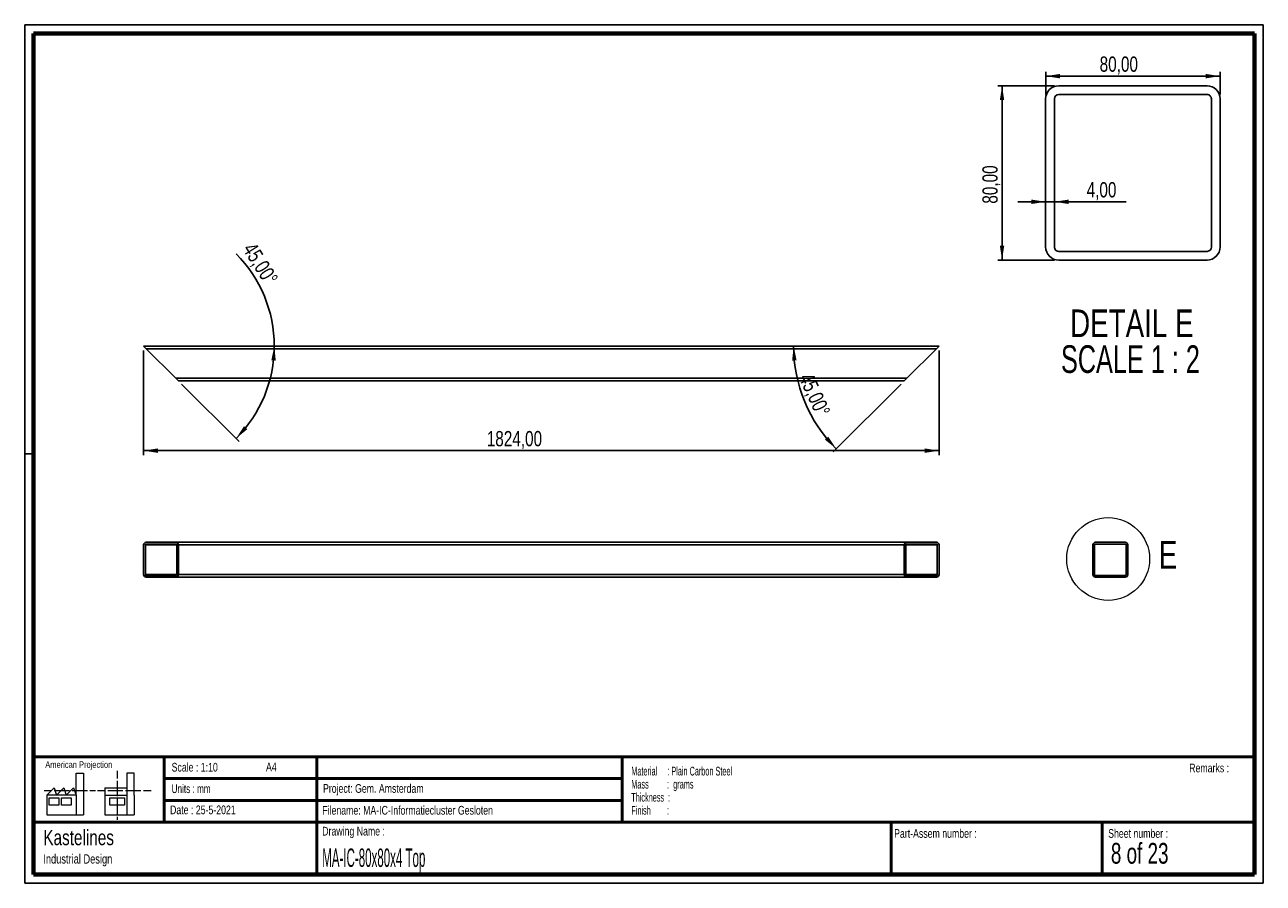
# Paper-space layout '80 Top' of a CAD drawing. Header units: millimetres. Extents: x 7 to 291, y 7 to 204.
import ezdxf

# ---------------------------------------------------------------- set-up
doc = ezdxf.new("R2010")
doc.units = ezdxf.units.MM
for name, color, linetype in [('BORDERS', 7, 'Continuous'), ('DRAWING', 7, 'Continuous'), ('TEXT_SHEET_FORMAT', 7, 'Continuous')]:
    doc.layers.add(name, color=color, linetype=linetype)
doc.styles.add('SLDTEXTSTYLE0', font='TXT', dxfattribs={"width": 0.7})
doc.styles.add('SLDTEXTSTYLE1', font='TXT', dxfattribs={"width": 0.75})
doc.styles.add('SLDTEXTSTYLE2', font='TXT', dxfattribs={"width": 0.678571})
doc.styles.add('SLDTEXTSTYLE4', font='TXT', dxfattribs={"width": 0.55})
doc.styles.add('SLDTEXTSTYLE5', font='TXT', dxfattribs={"width": 0.605})
doc.styles.add('SLDTEXTSTYLE6', font='TXT', dxfattribs={"width": 0.549})
doc.styles.add('SLDTEXTSTYLE7', font='TXT', dxfattribs={"width": 0.467045})
doc.styles.add('SLDTEXTSTYLE8', font='TXT', dxfattribs={"width": 0.681818})
doc.dimstyles.new('SLDDIMSTYLE10', dxfattribs={"dimtxt": 3.5, "dimasz": 3.302, "dimexe": 0, "dimexo": 0.0625, "dimgap": 0.875, "dimtad": 1, "dimdec": 4, "dimlfac": 10, "dimzin": 12, "dimdsep": 46, "dimtxsty": 'SLDTEXTSTYLE1', "dimsah": 1, "dimcen": 0.09, "dimazin": 3, "dimtfac": 1, "dimtofl": 0, "dimtmove": 0, "dimatfit": 3, "dimfxl": 1, "dimfrac": 2, "dimtolj": 1, "dimtzin": 12, "dimarcsym": 0})
doc.dimstyles.new('SLDDIMSTYLE4', dxfattribs={"dimtxt": 3.5, "dimasz": 3.302, "dimexe": 0, "dimexo": 0.0625, "dimgap": 0.875, "dimtad": 1, "dimlfac": 2, "dimrnd": 1e-09, "dimzin": 12, "dimdsep": 46, "dimtxsty": 'SLDTEXTSTYLE1', "dimsah": 1, "dimcen": 0.09, "dimadec": 0, "dimazin": 3, "dimtfac": 1, "dimtmove": 0, "dimatfit": 0, "dimfxl": 1, "dimfrac": 2, "dimtolj": 1, "dimtzin": 12, "dimarcsym": 0})
doc.dimstyles.new('SLDDIMSTYLE5', dxfattribs={"dimtxt": 3.5, "dimasz": 3.302, "dimexe": 0, "dimexo": 0.0625, "dimgap": 0.875, "dimtad": 1, "dimlfac": 2, "dimrnd": 1e-09, "dimzin": 12, "dimdsep": 46, "dimtxsty": 'SLDTEXTSTYLE1', "dimsah": 1, "dimcen": 0.09, "dimadec": 0, "dimazin": 3, "dimtfac": 1, "dimtofl": 0, "dimtmove": 0, "dimatfit": 3, "dimfxl": 1, "dimfrac": 2, "dimtolj": 1, "dimtzin": 12, "dimarcsym": 0})
doc.dimstyles.new('SLDDIMSTYLE9', dxfattribs={"dimtxt": 3.5, "dimasz": 3.302, "dimexe": 0, "dimexo": 0.0625, "dimgap": 0.875, "dimtad": 1, "dimlfac": 10, "dimrnd": 1e-09, "dimzin": 12, "dimdsep": 46, "dimtxsty": 'SLDTEXTSTYLE1', "dimsah": 1, "dimcen": 0.09, "dimadec": 0, "dimazin": 3, "dimtfac": 1, "dimtofl": 0, "dimtmove": 0, "dimatfit": 3, "dimfxl": 1, "dimfrac": 2, "dimtolj": 1, "dimtzin": 12, "dimarcsym": 0})

# ---------------------------------------------------------------- blocks, each defined once
blk = doc.blocks.new('SW_NOTE_0_45')
at = {"layer": 'TEXT_SHEET_FORMAT', "color": 0, "char_height": 2, "attachment_point": 1}
for s, insert, style in [('Material     : Plain Carbon Steel', (0, 2.58), 'SLDTEXTSTYLE5'), ('Mass         :  grams', (0, -0.42), 'SLDTEXTSTYLE4'), ('Thickness  :', (0, -3.42), 'SLDTEXTSTYLE5'), ('Finish        :', (0, -6.42), 'SLDTEXTSTYLE6')]:
    blk.add_mtext(s, dxfattribs=dict(at, insert=insert, style=style))
blk = doc.blocks.new('SW_NOTE_0_46')
at = {"layer": 'DRAWING', "color": 0, "attachment_point": 1, "style": 'SLDTEXTSTYLE1'}
for s, insert, char_height in [('Kastelines', (0, 4.51), 3.5), ('Industrial Design', (0, -1.09), 2.1167)]:
    blk.add_mtext(s, dxfattribs=dict(at, insert=insert, char_height=char_height))
blk = doc.blocks.new('_D_81')
at = {"layer": 'DRAWING', "color": 7}
blk.add_line((42.53, 121.34), (55.73, 108.15), dxfattribs=at)
for start, end in [(0, 44.9558), (315, 0)]:
    blk.add_arc((33.82, 130.05), 29.97, start, end, dxfattribs=at)
for points in [[(63.8, 130.05), (63.11, 126.78), (64.12, 126.72)], [(55.02, 108.85), (57.6, 110.97), (56.84, 111.65)]]:
    blk.add_solid(points, dxfattribs=at)
at = {"layer": 'DRAWING', "color": 7, "insert": (59.38, 154.17), "char_height": 3.5, "attachment_point": 1, "rotation": 302.2613, "style": 'SLDTEXTSTYLE1'}
blk.add_mtext('45,00°', dxfattribs=at)
blk = doc.blocks.new('_D_82')
at = {"layer": 'DRAWING', "color": 7}
for p, q in [((33.82, 129.05), (33.82, 105.05)), ((216.22, 129.05), (216.22, 105.05)), ((33.82, 106.05), (216.22, 106.05))]:
    blk.add_line(p, q, dxfattribs=at)
for points in [[(33.82, 106.05), (37.12, 105.54), (37.12, 106.56)], [(216.22, 106.05), (212.92, 106.56), (212.92, 105.54)]]:
    blk.add_solid(points, dxfattribs=at)
at = {"layer": 'DRAWING', "color": 7, "insert": (112.51, 110.56), "char_height": 3.5, "attachment_point": 1, "style": 'SLDTEXTSTYLE1'}
blk.add_mtext('1824,00', dxfattribs=at)
blk = doc.blocks.new('_D_83')
at = {"layer": 'DRAWING', "color": 7}
blk.add_line((207.52, 121.34), (191.94, 105.77), dxfattribs=at)
blk.add_arc((216.22, 130.05), 33.34, 180, 225, dxfattribs=at)
for points in [[(182.89, 130.05), (182.54, 126.73), (183.56, 126.78)], [(192.65, 106.48), (190.81, 109.27), (190.06, 108.58)]]:
    blk.add_solid(points, dxfattribs=at)
at = {"layer": 'DRAWING', "color": 7, "insert": (187.19, 124.25), "char_height": 3.5, "attachment_point": 1, "rotation": 294.4899, "style": 'SLDTEXTSTYLE1'}
blk.add_mtext('45,00°', dxfattribs=at)
blk = doc.blocks.new('_D_84')
at = {"layer": 'DRAWING', "color": 7}
for p, q in [((242.68, 189.79), (229.68, 189.79)), ((230.68, 189.79), (230.68, 149.79)), ((242.68, 149.79), (229.68, 149.79))]:
    blk.add_line(p, q, dxfattribs=at)
for points in [[(230.68, 189.79), (230.17, 186.49), (231.18, 186.49)], [(230.68, 149.79), (231.18, 153.09), (230.17, 153.09)]]:
    blk.add_solid(points, dxfattribs=at)
at = {"layer": 'DRAWING', "color": 7, "insert": (226.16, 162.73), "char_height": 3.5, "attachment_point": 1, "rotation": 90, "style": 'SLDTEXTSTYLE1'}
blk.add_mtext('80,00', dxfattribs=at)
blk = doc.blocks.new('_D_85')
at = {"layer": 'DRAWING', "color": 7}
for p, q in [((240.68, 187.79), (240.68, 192.99)), ((240.68, 191.99), (280.68, 191.99)), ((280.68, 187.79), (280.68, 192.99))]:
    blk.add_line(p, q, dxfattribs=at)
for points in [[(240.68, 191.99), (243.98, 191.48), (243.98, 192.5)], [(280.68, 191.99), (277.37, 192.5), (277.37, 191.48)]]:
    blk.add_solid(points, dxfattribs=at)
at = {"layer": 'DRAWING', "color": 7, "insert": (253.06, 196.5), "char_height": 3.5, "attachment_point": 1, "style": 'SLDTEXTSTYLE1'}
blk.add_mtext('80,00', dxfattribs=at)
blk = doc.blocks.new('_D_86')
at = {"layer": 'DRAWING', "color": 7}
for p, q in [((240.68, 163.16), (234.33, 163.16)), ((240.68, 163.16), (242.68, 163.16)), ((242.68, 163.16), (259.13, 163.16))]:
    blk.add_line(p, q, dxfattribs=at)
for points in [[(240.68, 163.16), (237.37, 163.67), (237.37, 162.65)], [(242.68, 163.16), (245.98, 162.65), (245.98, 163.67)]]:
    blk.add_solid(points, dxfattribs=at)
at = {"layer": 'DRAWING', "color": 7, "insert": (250.07, 167.67), "char_height": 3.5, "attachment_point": 1, "style": 'SLDTEXTSTYLE1'}
blk.add_mtext('4,00', dxfattribs=at)
blk = doc.blocks.new('SW_NOTE_0_47')
at = {"layer": 'DRAWING', "color": 0, "char_height": 6.35, "attachment_point": 2}
for s, insert, style in [('DETAIL E', (16.47, 8.19), 'SLDTEXTSTYLE1'), ('SCALE 1 : 2', (16.15, -0.03), 'SLDTEXTSTYLE8')]:
    blk.add_mtext(s, dxfattribs=dict(at, insert=insert, style=style))

psp = doc.layouts.new('80 Top')

# ---------------------------------------------------------------- linework, layer by layer
at = {"color": 7, "linetype": 'Continuous', "lineweight": 25}
for p, q in [((243.67598, 189.788122), (277.675981, 189.788122)), ((243.67598, 187.788122), (277.675981, 187.788122)), ((240.675981, 186.788123), (240.675981, 152.788121)), ((242.675981, 152.788121), (242.675981, 186.788123)), ((278.67598, 186.788123), (278.67598, 152.788121)), ((280.67598, 186.788123), (280.67598, 152.788121)), ((277.675981, 151.788123), (243.67598, 151.788123)), ((243.67598, 149.788123), (277.675981, 149.788123)), ((33.822561, 130.049179), (216.222561, 130.049179)), ((33.822561, 130.049179), (34.422561, 129.449179)), ((34.422561, 129.449179), (215.622561, 129.449179)), ((34.422561, 129.449179), (41.222561, 122.649179)), ((208.822561, 122.649179), (215.622561, 129.449179)), ((215.622561, 129.449179), (216.222561, 130.049179)), ((41.222561, 122.649179), (208.822561, 122.649179)), ((41.222561, 122.649179), (41.822561, 122.049179)), ((208.222561, 122.049179), (208.822561, 122.649179)), ((41.822561, 122.049179), (208.222561, 122.049179)), ((33.822561, 84.417876), (33.822561, 77.617876)), ((34.222561, 77.617876), (34.222561, 84.417876)), ((34.422561, 85.017876), (41.222561, 85.017876)), ((34.422561, 84.617876), (41.222561, 84.617876)), ((41.222561, 85.017876), (208.822561, 85.017876)), ((41.422561, 84.417876), (41.422561, 77.617876)), ((41.822561, 84.417876), (208.222561, 84.417876)), ((41.822561, 84.417876), (41.822561, 77.617876)), ((208.222561, 84.417876), (208.222561, 77.617876)), ((208.622561, 77.617876), (208.622561, 84.417876)), ((208.822561, 85.017876), (215.622561, 85.017876)), ((208.822561, 84.617876), (215.622561, 84.617876)), ((215.822561, 84.417876), (215.822561, 77.617876)), ((216.222561, 84.417876), (216.222561, 77.617876)), ((251.513638, 84.417876), (251.513638, 77.617876)), ((251.913638, 77.617876), (251.913638, 84.417876)), ((252.113638, 85.017876), (258.913638, 85.017876)), ((252.113638, 84.617876), (258.913638, 84.617876)), ((259.113638, 84.417876), (259.113638, 77.617876)), ((259.513638, 84.417876), (259.513638, 77.617876)), ((41.222561, 77.417876), (34.422561, 77.417876)), ((34.422561, 77.017876), (41.222561, 77.017876)), ((41.222561, 77.017876), (208.822561, 77.017876)), ((41.822561, 77.617876), (208.222561, 77.617876)), ((215.622561, 77.417876), (208.822561, 77.417876)), ((208.822561, 77.017876), (215.622561, 77.017876)), ((258.913638, 77.417876), (252.113638, 77.417876)), ((252.113638, 77.017876), (258.913638, 77.017876))]:
    psp.add_line(p, q, dxfattribs=at)
at = {"color": 8, "linetype": 'Continuous', "lineweight": 25}
for p, q in [((34.222561, 84.417876), (41.422561, 84.417876)), ((208.622561, 84.417876), (215.822561, 84.417876)), ((34.222561, 77.617876), (41.422561, 77.617876)), ((208.622561, 77.617876), (215.822561, 77.617876))]:
    psp.add_line(p, q, dxfattribs=at)
at = {"color": 7, "linetype": 'Continuous', "lineweight": 18}
psp.add_circle((255.00839, 81.196584), 9.494008, dxfattribs=at)
at = {"color": 7, "linetype": 'Continuous', "lineweight": 25}
for centre, radius, start, end in [((243.675981, 186.788122), 3, 90.00002588, 179.99997412), ((243.67598, 186.788123), 0.999999, 90.00001792, 179.99998208), ((277.67598, 186.788122), 3, 0.00002587, 89.99997412), ((277.675985, 186.788127), 0.999994, 359.99978131, 90.00021869), ((243.675981, 152.788123), 3, 180.00002588, 269.99997412), ((243.675976, 152.788118), 0.999994, 179.99978131, 270.00021869), ((277.675981, 152.788122), 0.999999, 270.00001792, 359.99998208), ((277.67598, 152.788123), 3, 270.00002588, 359.99997412), ((34.422561, 84.417876), 0.6, 90, 180), ((34.422561, 84.417876), 0.2, 90, 180), ((41.222561, 84.417876), 0.6, 0, 90), ((41.222561, 84.417876), 0.2, 0, 90), ((208.822561, 84.417876), 0.6, 90, 180), ((208.822561, 84.417876), 0.2, 90, 180), ((215.622561, 84.417876), 0.6, 0, 90), ((215.622561, 84.417876), 0.2, 0, 90), ((252.113638, 84.417876), 0.6, 90, 180), ((252.113638, 84.417876), 0.2, 90, 180), ((258.913638, 84.417876), 0.6, 0, 90), ((258.913638, 84.417876), 0.2, 0, 90), ((34.422561, 77.617876), 0.6, 180, 270), ((34.422561, 77.617876), 0.2, 180, 270), ((41.222561, 77.617876), 0.6, 270, 0), ((41.222561, 77.617876), 0.2, 270, 0), ((208.822561, 77.617876), 0.6, 180, 270), ((208.822561, 77.617876), 0.2, 180, 270), ((215.622561, 77.617876), 0.6, 270, 0), ((215.622561, 77.617876), 0.2, 270, 0), ((252.113638, 77.617876), 0.6, 180, 270), ((252.113638, 77.617876), 0.2, 180, 270), ((258.913638, 77.617876), 0.2, 270, 0), ((258.913638, 77.617876), 0.6, 270, 0)]:
    psp.add_arc(centre, radius, start, end, dxfattribs=at)
at = {"layer": 'BORDERS', "lineweight": 70}
for p, q in [((8.569641, 8.783909), (8.569641, 201.783909)), ((8.569641, 201.783909), (288.569641, 201.783909)), ((288.569641, 201.783909), (288.569641, 8.783909)), ((288.569641, 8.783909), (8.569641, 8.783909))]:
    psp.add_line(p, q, dxfattribs=at)
at = {"layer": 'BORDERS', "lineweight": 50}
for p, q in [((8.569641, 35.783909), (288.569641, 35.783909)), ((38.569641, 35.783909), (38.569641, 20.783909)), ((73.569641, 35.783909), (73.569641, 8.783909)), ((143.569641, 35.783909), (143.569641, 20.783909)), ((38.569641, 30.783909), (143.569641, 30.783909)), ((38.569641, 25.783909), (143.569641, 25.783909)), ((8.569641, 20.783909), (288.569641, 20.783909)), ((205.222477, 8.783909), (205.222477, 20.783909)), ((253.650911, 8.783909), (253.650911, 20.783909))]:
    psp.add_line(p, q, dxfattribs=at)
at = {"layer": 'TEXT_SHEET_FORMAT'}
for p, q in [((6.569641, 203.783909), (290.569641, 203.783909)), ((6.569641, 203.783909), (6.569641, 6.783909)), ((290.569641, 203.783909), (290.569641, 6.783909)), ((6.569641, 105.283909), (8.621537, 105.283909)), ((6.569641, 6.783909), (290.569641, 6.783909))]:
    psp.add_line(p, q, dxfattribs=at)
at = {"layer": 'TEXT_SHEET_FORMAT', "color": 7, "linetype": 'Continuous', "lineweight": 18}
for p, q in [((18.320827, 26.971098), (18.320827, 32.036143)), ((18.320827, 32.036143), (20.002717, 32.036143)), ((20.002717, 32.036143), (20.002717, 22.470411)), ((27.732829, 32.596011), (27.732829, 30.83891)), ((31.654195, 32.031732), (29.972304, 32.031732)), ((29.972304, 32.031732), (29.972304, 22.466)), ((31.654195, 26.966766), (31.654195, 32.031732)), ((11.593265, 26.971098), (13.275156, 28.659446)), ((13.275156, 28.659446), (13.837466, 26.971098)), ((13.837466, 26.971098), (15.519356, 28.659446)), ((15.519356, 28.659446), (16.081352, 26.971098)), ((16.081352, 26.971098), (17.763242, 28.659446)), ((17.763242, 28.659446), (18.320827, 26.971098)), ((24.926633, 28.655036), (24.926633, 26.966766)), ((24.926633, 28.655036), (29.972304, 28.655036)), ((27.732829, 30.251635), (27.732829, 28.489887)), ((27.732829, 28.489887), (27.732829, 26.728218)), ((10.980867, 28.099735), (12.735999, 28.099735)), ((18.320827, 26.971098), (11.593265, 26.971098)), ((11.593265, 26.971098), (11.593265, 22.470411)), ((12.155576, 26.411465), (14.399461, 26.411465)), ((12.155576, 24.723117), (12.155576, 26.411465)), ((13.320991, 28.099735), (15.075966, 28.099735)), ((14.399461, 26.411465), (14.399461, 24.723117)), ((14.957046, 26.411465), (17.201247, 26.411465)), ((14.957046, 24.723117), (14.957046, 26.411465)), ((15.075966, 28.099735), (16.830941, 28.099735)), ((17.201247, 26.411465), (17.201247, 24.723117)), ((17.415933, 28.099735), (19.171065, 28.099735)), ((18.320827, 26.971098), (18.320827, 22.470411)), ((19.171065, 28.099735), (20.92604, 28.099735)), ((21.511032, 28.099735), (22.808913, 28.099735)), ((23.244743, 28.095324), (24.995229, 28.095324)), ((24.926633, 26.966766), (29.972304, 26.966766)), ((24.926633, 26.966766), (24.926633, 22.466)), ((25.580221, 28.095324), (27.335195, 28.095324)), ((26.050939, 26.407055), (29.41472, 26.407055)), ((26.050939, 24.718707), (26.050939, 26.407055)), ((27.335195, 28.095324), (29.090249, 28.095324)), ((27.732829, 26.140863), (27.732829, 24.379273)), ((29.41472, 26.407055), (29.41472, 24.718707)), ((29.675241, 28.095324), (31.430295, 28.095324)), ((31.430295, 28.095324), (33.18527, 28.095324)), ((31.654195, 26.966766), (31.654195, 22.466)), ((33.770261, 28.095324), (35.525236, 28.095324)), ((14.399461, 24.723117), (12.155576, 24.723117)), ((17.201247, 24.723117), (14.957046, 24.723117)), ((29.41472, 24.718707), (26.050939, 24.718707)), ((27.732829, 24.379273), (27.732829, 22.617525)), ((11.593265, 22.470411), (18.320827, 22.470411)), ((18.320827, 22.470411), (20.002717, 22.470411)), ((24.926633, 22.466), (31.654195, 22.466)), ((27.732829, 22.030171), (27.732829, 21.34201))]:
    psp.add_line(p, q, dxfattribs=at)

# ---------------------------------------------------------------- block references
at = {"layer": 'DRAWING'}
for name, p in [('SW_NOTE_0_47', (243.967543, 130.265525)), ('SW_NOTE_0_46', (10.826503, 14.510992))]:
    psp.add_blockref(name, p, dxfattribs=at)
at = {"layer": 'TEXT_SHEET_FORMAT', "color": 218}
psp.add_blockref('SW_NOTE_0_45', (145.652628, 30.930942), dxfattribs=at)

# ---------------------------------------------------------------- texts
at = {"color": 7, "linetype": 'Continuous', "lineweight": 18, "insert": (266.605808, 85.321245), "char_height": 6.35, "attachment_point": 1, "style": 'SLDTEXTSTYLE1'}
psp.add_mtext('E', dxfattribs=at)
at = {"layer": 'TEXT_SHEET_FORMAT', "attachment_point": 1}
for s, insert, char_height, style in [('American Projection', (11.277178, 34.755658), 1.5, 'SLDTEXTSTYLE1'), ('Scale : 1:10', (40.245387, 34.408225), 2, 'SLDTEXTSTYLE1'), ('A4', (61.890556, 34.486219), 2, 'SLDTEXTSTYLE1'), ('Remarks :', (273.595551, 34.235841), 2, 'SLDTEXTSTYLE1'), ('Units : mm', (40.239331, 29.476127), 2, 'SLDTEXTSTYLE0'), ('Project: Gem. Amsterdam', (74.95639, 29.538044), 2, 'SLDTEXTSTYLE1'), ('Date : 25-5-2021', (39.886543, 24.621763), 2, 'SLDTEXTSTYLE1'), ('Filename: MA-IC-Informatiecluster Gesloten', (74.797688, 24.531301), 2, 'SLDTEXTSTYLE1'), ('Drawing Name :', (74.780305, 19.736533), 2, 'SLDTEXTSTYLE1'), ('Part-Assem number :', (205.926583, 19.21038), 2, 'SLDTEXTSTYLE1'), ('Sheet number :', (255.011235, 19.21038), 2, 'SLDTEXTSTYLE1'), ('8 of 23', (255.634284, 16.03963), 4.7625, 'SLDTEXTSTYLE2')]:
    psp.add_mtext(s, dxfattribs=dict(at, insert=insert, char_height=char_height, style=style))
at = {"layer": 'TEXT_SHEET_FORMAT', "color": 218, "insert": (74.780305, 14.761674), "char_height": 4.23333333, "attachment_point": 1, "style": 'SLDTEXTSTYLE7'}
psp.add_mtext('MA-IC-80x80x4 Top', dxfattribs=at)

# ---------------------------------------------------------------- dimensions: what is measured, and where the dimension line sits
at = {"layer": 'DRAWING', "color": 7}
for base, p1, p2, dimstyle, picture, middle in [((280.67598, 191.989965), (240.67598, 186.788122), (280.67598, 186.788122), 'SLDDIMSTYLE5', '_D_85', (258.87739, 191.989965)), ((242.67598, 163.157718), (240.67598, 152.788122), (242.67598, 152.788122), 'SLDDIMSTYLE4', '_D_86', (254.600078, 163.157718)), ((216.222561, 106.049179), (33.822561, 130.049179), (216.222561, 130.049179), 'SLDDIMSTYLE9', '_D_82', (120.912903, 106.049179))]:
    dim = psp.add_linear_dim(base=base, p1=p1, p2=p2, dimstyle=dimstyle, dxfattribs=at)
    dim.commit()
    dim.dimension.update_dxf_attribs({"geometry": picture, "text_midpoint": middle, "dimtype": 160})
dim = psp.add_linear_dim(base=(230.67598, 149.788122), p1=(243.67598, 189.788122), p2=(243.67598, 149.788122), angle=90, dimstyle='SLDDIMSTYLE5', dxfattribs=at)
dim.commit()
dim.dimension.update_dxf_attribs({"geometry": '_D_84', "text_midpoint": (230.67598, 168.543962), "dimtype": 160})
for base, line1, line2, picture, middle in [((61.515665, 118.57832), ((41.822561, 122.049179), (33.822561, 130.049179)), ((216.222561, 130.049179), (33.822561, 130.049179)), '_D_81', (59.16992, 146.049179)), ((185.424543, 117.292222), ((208.222561, 122.049179), (216.222561, 130.049179)), ((33.822561, 130.049179), (216.222561, 130.049179)), '_D_83', (185.886086, 116.23049))]:
    dim = psp.add_angular_dim_2l(base=base, line1=line1, line2=line2, dimstyle='SLDDIMSTYLE10', dxfattribs=at)
    dim.commit()
    dim.dimension.update_dxf_attribs({"geometry": picture, "text_midpoint": middle, "dimtype": 162})

doc.saveas('drawing.dxf')
